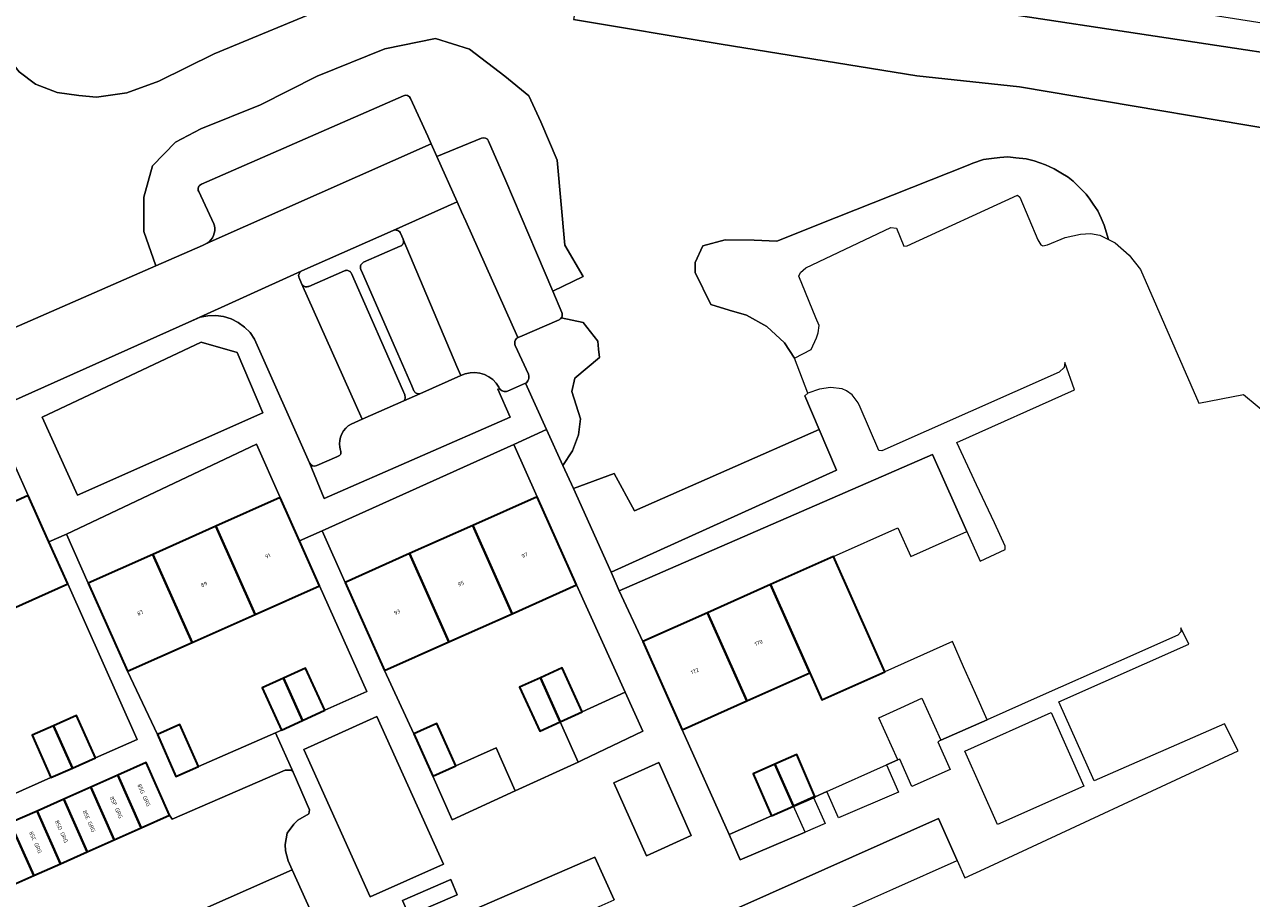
# Model space of a CAD drawing. Header units: metres. Extents: x 110065 to 112666, y 425872 to 427362.
# Tile 99 of 104: x 111687 to 111799, y 426814 to 426894. Entities that reach past the tile are written whole.
import ezdxf

# ---------------------------------------------------------------- set-up
doc = ezdxf.new("R2010")
doc.units = ezdxf.units.M
for name, color, linetype, lineweight in [('B-WE-GR-BEPLANTING_CULTUUR_HEESTERS-GV', 90, 'Continuous', 18), ('B-WE-GR-GRAS-GV', 60, 'Continuous', 13), ('B-WE-OG-BEBOUWING-GV', 7, 'Continuous', 35), ('B-WE-OG-BEBOUWING-T18', 10, 'Continuous', 18), ('B-WE-OG-TERREIN_ERF-GV', 7, 'Continuous', 18), ('B-WE-OG-WATER-GV', 130, 'Continuous', 18), ('B-WE-VH-VERHARDING_BETONSTRAATSTEEN-GV', 252, 'Continuous', 18), ('B-WE-VH-VERHARDING_OPEN-GV', 252, 'Continuous', 18), ('B-WE-VH-VERHARDING_TEGEL-GV', 252, 'Continuous', 18)]:
    doc.layers.add(name, color=color, linetype=linetype, lineweight=lineweight)
doc.styles.add('NLCS-ISO-M200-T18', font='NLCS-ISO.ttf')

msp = doc.modelspace()

# ---------------------------------------------------------------- linework, layer by layer
at = {"layer": 'B-WE-GR-BEPLANTING_CULTUUR_HEESTERS-GV', "flags": 128}
for points in [[(111698.795, 426872.022), (111703.043, 426873.882), (111703.487, 426874.079), (111703.669, 426874.219), (111703.829, 426874.385), (111703.961, 426874.573), (111704.063, 426874.779), (111704.133, 426874.998), (111704.17, 426875.226), (111704.172, 426875.441), (111704.144, 426875.655), (111704.086, 426875.863), (111702.703, 426878.806, -0.4234164), (111702.955, 426879.477), (111721.417, 426887.557, -0.4095907), (111722.073, 426887.306), (111723.636, 426883.858), (111723.951, 426883.164), (111724.477, 426882.004), (111728.549, 426883.687, -0.4114027), (111729.2, 426883.421), (111730.76, 426879.769), (111733.564, 426873.206), (111735.063, 426869.697), (111737.852, 426871.04), (111736.174, 426873.888), (111735.467, 426881.667), (111733.973, 426885.169), (111732.873, 426887.561), (111730.679, 426889.354), (111727.451, 426891.805), (111724.354, 426892.793), (111719.73, 426891.855), (111713.534, 426889.333), (111708.348, 426886.715), (111702.897, 426884.545), (111700.583, 426883.312), (111698.483, 426881.142), (111697.693, 426878.275), (111697.691, 426875.161)], [(111730.2, 426860.801), (111730.165, 426860.863), (111730.138, 426860.929), (111729.885, 426861.295), (111729.575, 426861.614), (111729.215, 426861.876), (111728.816, 426862.074), (111728.39, 426862.202), (111727.948, 426862.257), (111727.504, 426862.237), (111727.069, 426862.142), (111726.656, 426861.976), (111722.91, 426860.321), (111721.456, 426859.678), (111717.649, 426857.996), (111716.64, 426857.552), (111716.374, 426857.382), (111716.138, 426857.173), (111715.937, 426856.93), (111715.776, 426856.658), (111715.66, 426856.365), (111715.592, 426856.057), (111715.572, 426855.742), (111715.602, 426855.428), (111715.68, 426855.122), (111715.699, 426855.066), (111715.709, 426855.007), (111715.71, 426854.948), (111715.702, 426854.889), (111715.685, 426854.832), (111715.659, 426854.779), (111715.625, 426854.73), (111715.583, 426854.688), (111715.329, 426854.551), (111713.495, 426853.752, -0.4123872), (111712.838, 426854.007), (111714.167, 426850.761), (111731.176, 426858.172), (111730.036, 426860.73)]]:
    msp.add_lwpolyline(points, format="xyb", close=True, dxfattribs=at)
for points in [[(111777.388, 426881.895), (111776.645, 426881.963), (111775.907, 426881.905), (111775.166, 426881.827), (111774.429, 426881.73), (111773.469, 426881.388), (111773.034, 426881.219), (111760.954, 426876.432), (111755.541, 426874.279), (111753.472, 426874.351), (111750.83, 426874.394), (111748.77, 426873.83), (111748.073, 426872.326), (111748.073, 426871.395), (111749.522, 426868.478), (111751.179, 426867.974), (111752.784, 426867.5), (111754.622, 426866.466), (111756.231, 426864.972), (111757.164, 426863.586), (111758.679, 426864.374), (111759.176, 426865.433), (111759.333, 426865.882), (111759.399, 426866.553), (111759.106, 426867.267), (111757.544, 426871.067), (111757.715, 426871.396), (111758.193, 426871.816), (111765.954, 426875.503), (111766.467, 426875.47), (111767.151, 426873.813), (111767.458, 426873.852), (111777.544, 426878.468), (111777.746, 426878.294), (111779.395, 426874.4), (111779.668, 426873.94), (111779.866, 426873.846), (111780.285, 426873.917), (111781.879, 426874.616), (111783.307, 426874.913), (111784.202, 426874.966), (111785.067, 426874.82), (111785.842, 426874.417), (111785.462, 426875.724), (111785.182, 426876.36), (111784.869, 426877.025), (111784.466, 426877.642), (111784.15, 426878.102), (111783.821, 426878.557), (111783.301, 426879.095), (111782.634, 426879.744), (111782.177, 426880.11), (111781.503, 426880.522), (111780.887, 426880.869), (111780.092, 426881.259), (111779.575, 426881.433), (111779.054, 426881.596), (111778.33, 426881.779), (111777.388, 426881.895), (111777.388, 426881.895)], [(111732.569, 426861.284), (111734.496, 426857.043), (111735.984, 426853.769), (111736.86, 426855.095), (111737.412, 426856.568), (111737.589, 426858.021), (111736.799, 426860.533), (111737.094, 426861.736), (111739.322, 426863.621), (111739.254, 426864.395), (111739.178, 426865.13), (111737.845, 426866.824), (111735.839, 426867.247), (111735.782, 426867.182), (111735.714, 426867.129), (111735.637, 426867.087), (111732.055, 426865.535), (111731.866, 426865.453), (111731.791, 426865.399), (111731.726, 426865.333), (111731.672, 426865.258), (111731.631, 426865.176), (111731.604, 426865.087), (111731.591, 426864.996), (111731.593, 426864.904), (111731.61, 426864.813), (111731.641, 426864.726), (111732.845, 426862.103), (111732.854, 426862.084), (111732.881, 426861.968), (111732.888, 426861.849), (111732.876, 426861.731), (111732.846, 426861.616), (111732.797, 426861.508), (111732.732, 426861.408), (111732.651, 426861.321), (111732.569, 426861.284), (111732.569, 426861.284)], [(111706.207, 426864.078), (111702.924, 426865.047), (111688.395, 426858.181), (111691.64, 426851.043), (111708.581, 426858.584), (111706.207, 426864.078), (111706.207, 426864.078)], [(111760.998, 426853.342), (111759.403, 426857.06), (111742.549, 426849.634), (111740.672, 426853.031), (111736.948, 426851.647), (111740.416, 426844.016), (111760.998, 426853.342), (111760.998, 426853.342)], [(111725.064, 426817.332), (111718.994, 426830.822), (111712.316, 426827.817), (111718.386, 426814.327), (111725.064, 426817.332), (111725.064, 426817.332)], [(111747.706, 426819.943), (111744.752, 426826.606), (111740.656, 426824.771), (111743.629, 426818.075), (111747.706, 426819.943), (111747.706, 426819.943)]]:
    msp.add_lwpolyline(points, close=True, dxfattribs=at)
at = {"layer": 'B-WE-GR-GRAS-GV', "flags": 128}
for points in [[(111975.697, 426866.601), (111737.607, 426903.993), (111642.952, 426919.552), (111637.8, 426920.098), (111637.8, 426920.098), (111637.8, 426920.098), (111634.757, 426920.655), (111634.809, 426919.539), (111635.613, 426919.491), (111636.675, 426919.561), (111637.349, 426919.043), (111639.473, 426916.899), (111640.116, 426916.515), (111650.905, 426915.002), (111716.672, 426904.339), (111738.152, 426901.043), (111748.507, 426899.454), (111760.913, 426897.641), (111775.015, 426895.295), (111823.354, 426887.981)], [(111714.872, 426895.826), (111704.13, 426891.386), (111699.059, 426888.88), (111696.146, 426887.834), (111693.373, 426887.442), (111691.744, 426887.575), (111689.776, 426887.864), (111687.79, 426888.623), (111686.313, 426889.745), (111685.168, 426891.167), (111683.865, 426893.081), (111681.598, 426897.765)], [(111806.267, 426883.567), (111777.732, 426888.387), (111768.331, 426889.388), (111750.442, 426892.263), (111736.959, 426894.532)], [(111669.171, 426859.054), (111698.795, 426872.022), (111697.691, 426875.161), (111697.693, 426878.275), (111698.483, 426881.142), (111700.583, 426883.312), (111702.897, 426884.545), (111708.348, 426886.715), (111713.534, 426889.333), (111719.73, 426891.855), (111724.354, 426892.793), (111727.451, 426891.805), (111730.679, 426889.354), (111732.873, 426887.561), (111733.973, 426885.169), (111735.467, 426881.667), (111736.174, 426873.888), (111737.852, 426871.04), (111735.063, 426869.697), (111735.898, 426867.742), (111735.925, 426867.66), (111735.938, 426867.574), (111735.935, 426867.487), (111735.917, 426867.402), (111735.885, 426867.321), (111735.839, 426867.247), (111737.845, 426866.824), (111739.178, 426865.13), (111739.254, 426864.395), (111739.322, 426863.621), (111737.094, 426861.736), (111736.799, 426860.533), (111737.589, 426858.021), (111737.412, 426856.568), (111736.86, 426855.095), (111735.984, 426853.769), (111736.948, 426851.647), (111740.672, 426853.031), (111742.549, 426849.634), (111759.403, 426857.06), (111758.087, 426860.128), (111758.385, 426860.361), (111757.164, 426863.586), (111756.231, 426864.972), (111754.622, 426866.466), (111752.784, 426867.5), (111751.179, 426867.974), (111749.522, 426868.478), (111748.073, 426871.395), (111748.073, 426872.326), (111748.77, 426873.83), (111750.83, 426874.394), (111753.472, 426874.351), (111755.541, 426874.279), (111760.954, 426876.432), (111773.034, 426881.219), (111773.469, 426881.388), (111774.429, 426881.73), (111775.166, 426881.827), (111775.907, 426881.905), (111776.645, 426881.963), (111777.388, 426881.895), (111778.33, 426881.779), (111779.054, 426881.596), (111779.575, 426881.433), (111780.092, 426881.259), (111780.887, 426880.869), (111781.503, 426880.522), (111782.177, 426880.11), (111782.634, 426879.744), (111783.301, 426879.095), (111783.821, 426878.557), (111784.15, 426878.102), (111784.466, 426877.642), (111784.869, 426877.025), (111785.182, 426876.36), (111785.462, 426875.724), (111785.842, 426874.417), (111786.451, 426874.101), (111787.742, 426872.976), (111788.767, 426871.685), (111794.094, 426859.459), (111798.18, 426860.252), (111804.43, 426855.084)]]:
    msp.add_lwpolyline(points, dxfattribs=at)
at = {"layer": 'B-WE-OG-BEBOUWING-GV', "flags": 128}
for points in [[(111689.017, 426846.792), (111687.135, 426851.012), (111681.235, 426848.381), (111684.834, 426840.311), (111690.734, 426842.942), (111689.017, 426846.792), (111689.017, 426846.792)], [(111711.928, 426846.882), (111710.166, 426850.837), (111704.272, 426848.212), (111707.863, 426840.149), (111713.757, 426842.774), (111711.928, 426846.882), (111711.928, 426846.882)], [(111737.24, 426842.843), (111733.649, 426850.902), (111727.757, 426848.277), (111731.347, 426840.218), (111737.24, 426842.843), (111737.24, 426842.843)], [(111707.863, 426840.149), (111704.272, 426848.212), (111698.508, 426845.644), (111702.099, 426837.581), (111707.863, 426840.149), (111707.863, 426840.149)], [(111731.347, 426840.218), (111727.757, 426848.277), (111721.984, 426845.706), (111725.574, 426837.646), (111731.347, 426840.218), (111731.347, 426840.218)], [(111702.099, 426837.581), (111698.508, 426845.644), (111692.607, 426843.016), (111696.198, 426834.953), (111702.099, 426837.581), (111702.099, 426837.581)], [(111725.574, 426837.646), (111721.984, 426845.706), (111716.096, 426843.083), (111719.687, 426835.024), (111725.574, 426837.646), (111725.574, 426837.646)], [(111764.317, 426837.374), (111760.724, 426845.445), (111754.959, 426842.878), (111758.552, 426834.808), (111759.645, 426832.354), (111765.409, 426834.92), (111764.317, 426837.374), (111764.317, 426837.374)], [(111758.552, 426834.808), (111754.959, 426842.878), (111749.194, 426840.312), (111752.788, 426832.242), (111758.552, 426834.808), (111758.552, 426834.808)], [(111752.788, 426832.242), (111749.194, 426840.312), (111743.293, 426837.685), (111746.886, 426829.614), (111752.788, 426832.242), (111752.788, 426832.242)], [(111714.236, 426831.396), (111712.469, 426835.255), (111710.454, 426834.332), (111712.181, 426830.455), (111714.236, 426831.396), (111714.236, 426831.396)], [(111737.757, 426831.249), (111735.919, 426835.265), (111733.953, 426834.366), (111735.75, 426830.331), (111737.757, 426831.249), (111737.757, 426831.249)], [(111712.181, 426830.455), (111710.454, 426834.332), (111708.503, 426833.439), (111710.271, 426829.58), (111712.181, 426830.455), (111712.181, 426830.455)], [(111735.75, 426830.331), (111733.953, 426834.366), (111732.039, 426833.49), (111733.877, 426829.474), (111735.75, 426830.331), (111735.75, 426830.331)], [(111693.273, 426827.041), (111691.545, 426830.917), (111689.44, 426829.978), (111691.167, 426826.107), (111693.273, 426827.041), (111693.273, 426827.041)], [(111691.167, 426826.107), (111689.44, 426829.978), (111687.477, 426829.103), (111689.201, 426825.236), (111691.167, 426826.107), (111691.167, 426826.107)], [(111702.681, 426826.252), (111700.993, 426830.082), (111698.938, 426829.177), (111700.626, 426825.347), (111702.681, 426826.252), (111702.681, 426826.252)], [(111726.2, 426826.303), (111724.476, 426830.184), (111722.371, 426829.249), (111724.096, 426825.367), (111726.2, 426826.303), (111726.2, 426826.303)], [(111700.037, 426821.794), (111697.898, 426826.609), (111695.312, 426825.46), (111697.451, 426820.645), (111700.037, 426821.794), (111700.037, 426821.794)], [(111757.063, 426822.638), (111755.353, 426826.479), (111753.367, 426825.593), (111755.042, 426821.75), (111757.063, 426822.638), (111757.063, 426822.638)], [(111759.028, 426823.525), (111757.36, 426827.354), (111755.353, 426826.479), (111757.063, 426822.638), (111759.028, 426823.525), (111759.028, 426823.525)], [(111697.451, 426820.645), (111695.312, 426825.46), (111692.835, 426824.36), (111694.974, 426819.545), (111697.451, 426820.645), (111697.451, 426820.645)], [(111694.974, 426819.545), (111692.835, 426824.36), (111690.386, 426823.272), (111692.525, 426818.457), (111694.974, 426819.545), (111694.974, 426819.545)], [(111692.525, 426818.457), (111690.386, 426823.272), (111687.937, 426822.184), (111690.076, 426817.37), (111692.525, 426818.457), (111692.525, 426818.457)], [(111757.063, 426822.638), (111758.894, 426823.429), (111759.042, 426823.493), (111759.028, 426823.525), (111757.063, 426822.638), (111757.063, 426822.638)], [(111690.076, 426817.37), (111687.937, 426822.184), (111685.487, 426821.096), (111687.627, 426816.282), (111690.076, 426817.37), (111690.076, 426817.37)], [(111687.627, 426816.282), (111685.487, 426821.096), (111683.038, 426820.008), (111685.177, 426815.194), (111687.627, 426816.282), (111687.627, 426816.282)]]:
    msp.add_lwpolyline(points, close=True, dxfattribs=at)
at = {"layer": 'B-WE-OG-TERREIN_ERF-GV', "flags": 128}
for points in [[(111687.135, 426851.012), (111684.634, 426856.619), (111670.833, 426850.278), (111668.89, 426849.386), (111668.238, 426846.77), (111669.594, 426843.19), (111675.504, 426845.826), (111681.235, 426848.381), (111687.135, 426851.012), (111687.135, 426851.012)], [(111710.166, 426850.837), (111707.992, 426855.718), (111690.609, 426847.502), (111692.607, 426843.016), (111698.508, 426845.644), (111704.272, 426848.212), (111710.166, 426850.837), (111710.166, 426850.837)], [(111733.649, 426850.902), (111731.516, 426855.689), (111713.993, 426847.802), (111716.096, 426843.083), (111721.984, 426845.706), (111727.757, 426848.277), (111733.649, 426850.902), (111733.649, 426850.902)], [(111772.917, 426847.72), (111769.782, 426854.762), (111741.138, 426842.295), (111743.293, 426837.685), (111749.194, 426840.312), (111754.959, 426842.878), (111760.724, 426845.445), (111766.605, 426848.063), (111767.776, 426845.432), (111772.917, 426847.72), (111772.917, 426847.72)], [(111697.074, 426828.727), (111690.734, 426842.942), (111684.834, 426840.311), (111679.109, 426837.758), (111673.193, 426835.12), (111677.932, 426824.838), (111679.95, 426825.738), (111681.664, 426821.894), (111689.201, 426825.236), (111687.477, 426829.103), (111689.44, 426829.978), (111691.545, 426830.917), (111693.273, 426827.041), (111697.074, 426828.727), (111697.074, 426828.727)], [(111718.065, 426833.101), (111713.757, 426842.774), (111707.863, 426840.149), (111702.099, 426837.581), (111696.198, 426834.953), (111698.938, 426829.177), (111700.993, 426830.082), (111702.681, 426826.252), (111709.715, 426829.336), (111710.271, 426829.58), (111708.503, 426833.439), (111710.454, 426834.332), (111712.469, 426835.255), (111714.236, 426831.396), (111718.065, 426833.101), (111718.065, 426833.101)], [(111741.672, 426833.04), (111737.24, 426842.843), (111731.347, 426840.218), (111725.574, 426837.646), (111719.687, 426835.024), (111722.371, 426829.249), (111724.476, 426830.184), (111726.2, 426826.303), (111729.896, 426827.945), (111731.642, 426824.024), (111737.389, 426826.655), (111735.75, 426830.331), (111733.877, 426829.474), (111732.039, 426833.49), (111733.953, 426834.366), (111735.919, 426835.265), (111737.757, 426831.249), (111741.672, 426833.04), (111741.672, 426833.04)], [(111771.586, 426837.669), (111765.409, 426834.92), (111759.645, 426832.354), (111758.552, 426834.808), (111752.788, 426832.242), (111746.886, 426829.614), (111751.172, 426820.027), (111755.042, 426821.75), (111753.367, 426825.593), (111755.353, 426826.479), (111757.36, 426827.354), (111759.028, 426823.525), (111759.042, 426823.493), (111760.11, 426823.968), (111765.563, 426826.394), (111766.614, 426826.862), (111764.866, 426830.701), (111766.88, 426831.618), (111768.792, 426832.488), (111770.54, 426828.65), (111774.771, 426830.514), (111773.701, 426832.917), (111772.606, 426835.377), (111771.586, 426837.669), (111771.586, 426837.669)], [(111743.287, 426829.469), (111741.672, 426833.04), (111737.757, 426831.249), (111735.75, 426830.331), (111737.389, 426826.655), (111737.746, 426826.819), (111743.287, 426829.469), (111743.287, 426829.469)], [(111731.642, 426824.024), (111729.896, 426827.945), (111726.2, 426826.303), (111724.096, 426825.367), (111725.868, 426821.379), (111731.642, 426824.024), (111731.642, 426824.024)], [(111758.126, 426820.252), (111757.063, 426822.638), (111755.042, 426821.75), (111751.172, 426820.027), (111752.2, 426817.728), (111758.126, 426820.252), (111758.126, 426820.252)], [(111772.033, 426817.665), (111770.329, 426821.494), (111747.017, 426811.125), (111748.725, 426807.289), (111754.627, 426809.916), (111760.391, 426812.482), (111766.147, 426815.045), (111772.033, 426817.665), (111772.033, 426817.665)], [(111740.672, 426814.056), (111738.918, 426817.98), (111715.518, 426807.817), (111716.181, 426806.329), (111717.361, 426803.678), (111723.448, 426806.388), (111729.182, 426808.941), (111734.923, 426811.497), (111740.672, 426814.056), (111740.672, 426814.056)]]:
    msp.add_lwpolyline(points, close=True, dxfattribs=at)
at = {"layer": 'B-WE-OG-WATER-GV', "flags": 128}
msp.add_lwpolyline([(111721.916, 426896.887), (111671.072, 426904.707), (111673.237, 426904.02), (111676.645, 426902.289), (111678.931, 426900.602), (111680.398, 426899.247), (111681.598, 426897.765), (111683.865, 426893.081), (111685.168, 426891.167), (111686.313, 426889.745), (111687.79, 426888.623), (111689.776, 426887.864), (111691.744, 426887.575), (111693.373, 426887.442), (111696.146, 426887.834), (111699.059, 426888.88), (111704.13, 426891.386), (111714.872, 426895.826), (111716.524, 426896.352), (111719.366, 426896.772), (111721.916, 426896.887), (111721.916, 426896.887)], close=True, dxfattribs=at)
msp.add_lwpolyline([(111823.354, 426887.981), (111775.015, 426895.295), (111760.913, 426897.641), (111748.507, 426899.454), (111748.507, 426899.454), (111748.507, 426899.454), (111738.152, 426901.043), (111736.959, 426894.532), (111750.442, 426892.263), (111768.331, 426889.388), (111777.732, 426888.387), (111806.267, 426883.567)], dxfattribs=at)
at = {"layer": 'B-WE-VH-VERHARDING_BETONSTRAATSTEEN-GV', "flags": 128}
for points in [[(111703.487, 426874.079), (111723.951, 426883.164), (111723.636, 426883.858), (111722.073, 426887.306, 0.4095907), (111721.417, 426887.557), (111702.955, 426879.477, 0.4234164), (111702.703, 426878.806), (111704.086, 426875.863), (111704.144, 426875.655), (111704.172, 426875.441), (111704.17, 426875.226), (111704.133, 426874.998), (111704.063, 426874.779), (111703.961, 426874.573), (111703.829, 426874.385), (111703.669, 426874.219)], [(111724.477, 426882.004), (111726.33, 426877.854), (111726.737, 426876.942), (111727.116, 426876.093), (111731.866, 426865.453), (111732.055, 426865.535), (111735.637, 426867.087), (111735.714, 426867.129), (111735.782, 426867.182), (111735.839, 426867.247), (111735.885, 426867.321), (111735.917, 426867.402), (111735.935, 426867.487), (111735.938, 426867.574), (111735.925, 426867.66), (111735.898, 426867.742), (111735.063, 426869.697), (111733.564, 426873.206), (111730.76, 426879.769), (111729.2, 426883.421, 0.4114027), (111728.549, 426883.687)], [(111712.838, 426854.007, 0.4123872), (111713.495, 426853.752), (111715.329, 426854.551), (111715.583, 426854.688), (111715.625, 426854.73), (111715.659, 426854.779), (111715.685, 426854.832), (111715.702, 426854.889), (111715.71, 426854.948), (111715.709, 426855.007), (111715.699, 426855.066), (111715.68, 426855.122), (111715.602, 426855.428), (111715.572, 426855.742), (111715.592, 426856.057), (111715.66, 426856.365), (111715.776, 426856.658), (111715.937, 426856.93), (111716.138, 426857.173), (111716.374, 426857.382), (111716.64, 426857.552), (111717.649, 426857.996), (111712.109, 426870.39), (111711.882, 426870.901), (111711.856, 426870.975), (111711.842, 426871.053), (111711.84, 426871.131), (111711.851, 426871.209), (111711.873, 426871.284), (111711.907, 426871.355), (111711.952, 426871.42), (111712.006, 426871.477), (111712.069, 426871.524), (111701.789, 426866.871), (111702.843, 426867.307), (111703.548, 426867.444), (111704.266, 426867.465), (111704.978, 426867.369), (111705.665, 426867.158), (111706.309, 426866.839), (111706.891, 426866.418), (111707.398, 426865.909), (111707.815, 426865.324)]]:
    msp.add_lwpolyline(points, format="xyb", close=True, dxfattribs=at)
for points in [[(111667.963, 426858.525), (111670.422, 426852.82), (111701.789, 426866.871), (111712.069, 426871.524), (111712.138, 426871.562), (111720.489, 426875.246), (111726.33, 426877.854), (111724.477, 426882.004), (111723.951, 426883.164), (111703.487, 426874.079), (111703.043, 426873.882), (111698.795, 426872.022), (111669.171, 426859.054), (111667.963, 426858.525), (111667.963, 426858.525)], [(111721.401, 426874.424), (111726.302, 426862.814), (111726.656, 426861.976), (111727.069, 426862.142), (111727.504, 426862.237), (111727.948, 426862.257), (111728.39, 426862.202), (111728.816, 426862.074), (111729.215, 426861.876), (111729.575, 426861.614), (111729.885, 426861.295), (111730.138, 426860.929), (111730.165, 426860.863), (111730.2, 426860.801), (111730.264, 426860.718), (111730.34, 426860.646), (111730.428, 426860.588), (111730.525, 426860.545), (111730.627, 426860.52), (111730.732, 426860.512), (111730.836, 426860.522), (111730.938, 426860.549), (111732.569, 426861.284), (111732.651, 426861.321), (111732.732, 426861.408), (111732.797, 426861.508), (111732.846, 426861.616), (111732.876, 426861.731), (111732.888, 426861.849), (111732.881, 426861.968), (111732.854, 426862.084), (111732.845, 426862.103), (111731.641, 426864.726), (111731.61, 426864.813), (111731.593, 426864.904), (111731.591, 426864.996), (111731.604, 426865.087), (111731.631, 426865.176), (111731.672, 426865.258), (111731.726, 426865.333), (111731.791, 426865.399), (111731.866, 426865.453), (111727.116, 426876.093), (111726.737, 426876.942), (111726.33, 426877.854), (111720.489, 426875.246), (111720.571, 426875.274), (111720.657, 426875.288), (111720.744, 426875.286), (111720.829, 426875.269), (111720.91, 426875.238), (111720.984, 426875.194), (111721.05, 426875.137), (111721.105, 426875.069), (111721.147, 426874.994), (111721.385, 426874.465), (111721.401, 426874.424), (111721.401, 426874.424)], [(111722.91, 426860.321), (111726.656, 426861.976), (111726.302, 426862.814), (111721.401, 426874.424), (111721.412, 426874.387), (111721.42, 426874.353), (111721.424, 426874.319), (111721.426, 426874.299), (111721.428, 426874.28), (111721.427, 426874.239), (111721.426, 426874.219), (111721.417, 426874.158), (111721.413, 426874.14), (111721.389, 426874.065), (111721.354, 426873.998), (111721.31, 426873.937), (111721.257, 426873.883), (111721.196, 426873.838), (111721.129, 426873.802), (111717.782, 426872.334), (111717.705, 426872.292), (111717.637, 426872.238), (111717.58, 426872.172), (111717.534, 426872.098), (111717.503, 426872.017), (111717.485, 426871.931), (111717.483, 426871.844), (111717.497, 426871.758), (111717.524, 426871.676), (111717.669, 426871.346), (111720.899, 426863.971), (111722.181, 426861.045), (111722.378, 426860.595), (111722.417, 426860.523), (111722.466, 426860.46), (111722.527, 426860.405), (111722.595, 426860.362), (111722.67, 426860.332), (111722.749, 426860.314), (111722.83, 426860.311), (111722.91, 426860.321), (111722.91, 426860.321)], [(111712.109, 426870.39), (111717.649, 426857.996), (111721.456, 426859.678), (111721.504, 426859.746), (111721.54, 426859.82), (111721.564, 426859.899), (111721.575, 426859.981), (111721.573, 426860.064), (111721.558, 426860.145), (111721.53, 426860.223), (111721.317, 426860.709), (111716.676, 426871.303), (111716.639, 426871.372), (111716.592, 426871.435), (111716.535, 426871.489), (111716.471, 426871.534), (111716.4, 426871.568), (111716.325, 426871.591), (111716.248, 426871.602), (111716.169, 426871.6), (111716.092, 426871.586), (111716.018, 426871.561), (111712.767, 426870.135), (111712.691, 426870.109), (111712.611, 426870.095), (111712.531, 426870.094), (111712.451, 426870.107), (111712.374, 426870.132), (111712.302, 426870.169), (111712.237, 426870.217), (111712.181, 426870.274), (111712.141, 426870.33), (111712.109, 426870.39), (111712.109, 426870.39)]]:
    msp.add_lwpolyline(points, close=True, dxfattribs=at)
msp.add_lwpolyline([(111683.438, 426806.195), (111686.974, 426807.675), (111687.57, 426806.333), (111711.259, 426816.813), (111710.883, 426817.631), (111710.628, 426818.557), (111710.61, 426819.116), (111710.806, 426820.157), (111711.391, 426820.972), (111711.773, 426821.35), (111712.76, 426821.925), (111712.845, 426822.297), (111711.349, 426825.728), (111711.151, 426825.919), (111710.597, 426825.92), (111700.273, 426821.426), (111700.037, 426821.794), (111697.451, 426820.645), (111694.974, 426819.545), (111692.525, 426818.457), (111690.076, 426817.37), (111687.627, 426816.282), (111685.177, 426815.194)], dxfattribs=at)
at = {"layer": 'B-WE-VH-VERHARDING_OPEN-GV', "flags": 128}
for points in [[(111684.634, 426856.619), (111687.135, 426851.012), (111689.017, 426846.792), (111690.609, 426847.502), (111707.992, 426855.718), (111710.166, 426850.837), (111711.928, 426846.882), (111713.993, 426847.802), (111731.516, 426855.689), (111734.496, 426857.043), (111732.569, 426861.284), (111730.938, 426860.549), (111730.836, 426860.522), (111730.732, 426860.512), (111730.627, 426860.52), (111730.525, 426860.545), (111730.428, 426860.588), (111730.34, 426860.646), (111730.264, 426860.718), (111730.2, 426860.801), (111730.036, 426860.73), (111731.176, 426858.172), (111714.167, 426850.761), (111712.838, 426854.007), (111707.815, 426865.324), (111707.398, 426865.909), (111706.891, 426866.418), (111706.309, 426866.839), (111705.665, 426867.158), (111704.978, 426867.369), (111704.266, 426867.465), (111703.548, 426867.444), (111702.843, 426867.307), (111701.789, 426866.871), (111670.422, 426852.82)], [(111747.017, 426811.125), (111770.329, 426821.494), (111772.033, 426817.665), (111772.733, 426816.091), (111774.532, 426816.892), (111797.689, 426827.684), (111796.468, 426830.158), (111784.534, 426824.945), (111781.316, 426832.157), (111793.197, 426837.446), (111792.449, 426838.93), (111792.458, 426838.548), (111792.195, 426838.271), (111786.759, 426835.851), (111779.617, 426832.671), (111774.771, 426830.514), (111770.54, 426828.65), (111770.253, 426828.519), (111771.382, 426825.989), (111767.891, 426824.435), (111766.777, 426826.936), (111766.614, 426826.862), (111765.563, 426826.394), (111766.676, 426823.894), (111761.185, 426821.555), (111760.11, 426823.968), (111759.042, 426823.493), (111758.894, 426823.429), (111759.961, 426821.034), (111758.126, 426820.252), (111752.2, 426817.728), (111751.172, 426820.027), (111746.886, 426829.614), (111746.886, 426829.614), (111746.886, 426829.614), (111743.293, 426837.685), (111741.138, 426842.295), (111740.416, 426844.016), (111736.948, 426851.647), (111735.984, 426853.769), (111734.496, 426857.043), (111731.516, 426855.689), (111733.649, 426850.902), (111737.24, 426842.843), (111741.672, 426833.04), (111743.287, 426829.469), (111737.746, 426826.819), (111737.389, 426826.655), (111731.642, 426824.024), (111725.868, 426821.379), (111724.096, 426825.367), (111722.371, 426829.249), (111719.687, 426835.024), (111716.096, 426843.083), (111713.993, 426847.802), (111711.928, 426846.882), (111713.757, 426842.774), (111718.065, 426833.101), (111714.236, 426831.396), (111712.181, 426830.455), (111710.271, 426829.58), (111709.715, 426829.336), (111711.349, 426825.728), (111712.845, 426822.297), (111712.76, 426821.925), (111711.773, 426821.35), (111711.391, 426820.972), (111710.806, 426820.157), (111710.61, 426819.116), (111710.628, 426818.557), (111710.883, 426817.631), (111711.259, 426816.813), (111712.962, 426813.043)], [(111715.518, 426807.817), (111738.918, 426817.98), (111740.672, 426814.056)]]:
    msp.add_lwpolyline(points, dxfattribs=at)
for points in [[(111688.395, 426858.181), (111702.924, 426865.047), (111706.207, 426864.078), (111708.581, 426858.584), (111691.64, 426851.043), (111688.395, 426858.181), (111688.395, 426858.181)], [(111725.064, 426817.332), (111718.386, 426814.327), (111712.316, 426827.817), (111718.994, 426830.822), (111725.064, 426817.332), (111725.064, 426817.332)], [(111772.715, 426827.663), (111780.6, 426831.184), (111783.601, 426824.46), (111775.716, 426820.939), (111772.715, 426827.663), (111772.715, 426827.663)], [(111740.656, 426824.771), (111744.752, 426826.606), (111747.706, 426819.943), (111743.629, 426818.075), (111740.656, 426824.771), (111740.656, 426824.771)], [(111712.962, 426813.043), (111711.259, 426816.813), (111687.57, 426806.333), (111689.222, 426802.611), (111689.412, 426802.426), (111689.742, 426802.374), (111711.593, 426812.04), (111712.633, 426812.523), (111712.805, 426812.691), (111712.962, 426813.043), (111712.962, 426813.043)], [(111725.741, 426815.91), (111726.339, 426814.534), (111721.936, 426812.622), (111721.338, 426813.998), (111725.741, 426815.91), (111725.741, 426815.91)], [(111726.339, 426814.534), (111725.741, 426815.91), (111721.338, 426813.998), (111721.936, 426812.622), (111726.339, 426814.534), (111726.339, 426814.534)]]:
    msp.add_lwpolyline(points, close=True, dxfattribs=at)
at = {"layer": 'B-WE-VH-VERHARDING_TEGEL-GV', "flags": 128}
for points in [[(111712.109, 426870.39), (111712.141, 426870.33), (111712.181, 426870.274), (111712.237, 426870.217), (111712.302, 426870.169), (111712.374, 426870.132), (111712.451, 426870.107), (111712.531, 426870.094), (111712.611, 426870.095), (111712.691, 426870.109), (111712.767, 426870.135), (111716.018, 426871.561), (111716.092, 426871.586), (111716.169, 426871.6), (111716.248, 426871.602), (111716.325, 426871.591), (111716.4, 426871.568), (111716.471, 426871.534), (111716.535, 426871.489), (111716.592, 426871.435), (111716.639, 426871.372), (111716.676, 426871.303), (111721.317, 426860.709), (111721.53, 426860.223), (111721.558, 426860.145), (111721.573, 426860.064), (111721.575, 426859.981), (111721.564, 426859.899), (111721.54, 426859.82), (111721.504, 426859.746), (111721.456, 426859.678), (111722.91, 426860.321), (111722.83, 426860.311), (111722.749, 426860.314), (111722.67, 426860.332), (111722.595, 426860.362), (111722.527, 426860.405), (111722.466, 426860.46), (111722.417, 426860.523), (111722.378, 426860.595), (111722.181, 426861.045), (111720.899, 426863.971), (111717.669, 426871.346), (111717.524, 426871.676), (111717.497, 426871.758), (111717.483, 426871.844), (111717.485, 426871.931), (111717.503, 426872.017), (111717.534, 426872.098), (111717.58, 426872.172), (111717.637, 426872.238), (111717.705, 426872.292), (111717.782, 426872.334), (111721.129, 426873.802), (111721.196, 426873.838), (111721.257, 426873.883), (111721.31, 426873.937), (111721.354, 426873.998), (111721.389, 426874.065), (111721.413, 426874.14), (111721.417, 426874.158), (111721.426, 426874.219), (111721.427, 426874.239), (111721.428, 426874.28), (111721.426, 426874.299), (111721.424, 426874.319), (111721.42, 426874.353), (111721.412, 426874.387), (111721.401, 426874.424), (111721.385, 426874.465), (111721.147, 426874.994), (111721.105, 426875.069), (111721.05, 426875.137), (111720.984, 426875.194), (111720.91, 426875.238), (111720.829, 426875.269), (111720.744, 426875.286), (111720.657, 426875.288), (111720.571, 426875.274), (111720.489, 426875.246), (111712.138, 426871.562), (111712.069, 426871.524), (111712.006, 426871.477), (111711.952, 426871.42), (111711.907, 426871.355), (111711.873, 426871.284), (111711.851, 426871.209), (111711.84, 426871.131), (111711.842, 426871.053), (111711.856, 426870.975), (111711.882, 426870.901), (111712.109, 426870.39), (111712.109, 426870.39)], [(111782.758, 426860.683), (111781.861, 426863.176), (111781.814, 426862.73), (111781.345, 426862.291), (111765.139, 426855.09), (111764.876, 426855.149), (111763.16, 426859.086), (111762.989, 426859.479), (111762.416, 426860.221), (111761.919, 426860.58), (111761.514, 426860.766), (111760.45, 426860.898), (111759.427, 426860.737), (111758.385, 426860.361), (111758.087, 426860.128), (111759.403, 426857.06), (111760.998, 426853.342), (111740.416, 426844.016), (111741.138, 426842.295), (111769.782, 426854.762), (111772.917, 426847.72), (111774.125, 426845.007), (111776.399, 426846.096), (111776.408, 426846.399), (111775.421, 426848.521), (111773.8, 426852.006), (111772.004, 426855.866), (111782.758, 426860.683), (111782.758, 426860.683)]]:
    msp.add_lwpolyline(points, close=True, dxfattribs=at)
msp.add_lwpolyline([(111685.487, 426821.096), (111687.937, 426822.184), (111690.386, 426823.272), (111692.835, 426824.36), (111695.312, 426825.46), (111697.898, 426826.609), (111700.037, 426821.794), (111700.273, 426821.426), (111710.597, 426825.92), (111711.151, 426825.919), (111711.349, 426825.728), (111709.715, 426829.336), (111702.681, 426826.252), (111700.626, 426825.347), (111698.938, 426829.177), (111696.198, 426834.953), (111692.607, 426843.016), (111690.609, 426847.502), (111689.017, 426846.792), (111690.734, 426842.942), (111697.074, 426828.727), (111693.273, 426827.041), (111691.167, 426826.107), (111689.201, 426825.236), (111681.664, 426821.894)], dxfattribs=at)

# ---------------------------------------------------------------- texts
at = {"layer": 'B-WE-OG-BEBOUWING-T18', "char_height": 0.36, "attachment_point": 5, "style": 'NLCS-ISO-M200-T18'}
for s, insert, rotation in [('91', (111709.015, 426845.493), 24), ('97', (111732.498, 426845.56), 24), ('89', (111703.186, 426842.897), 24), ('95', (111726.666, 426842.962), 24), ('87', (111697.353, 426840.299), 24), ('93', (111720.835, 426840.365), 24), ('170', (111753.873, 426837.56), 24), ('172', (111748.04, 426834.963), 24), ('85G GRG', (111697.697, 426823.637), 294), ('85F GRG', (111695.172, 426822.515), 294), ('85E GRG', (111692.68, 426821.264), 294), ('85D GRG', (111690.167, 426820.321), 294), ('85C GRG', (111687.793, 426819.324), 294)]:
    msp.add_mtext(s, dxfattribs=dict(at, insert=insert, rotation=rotation))

doc.saveas('drawing.dxf')
